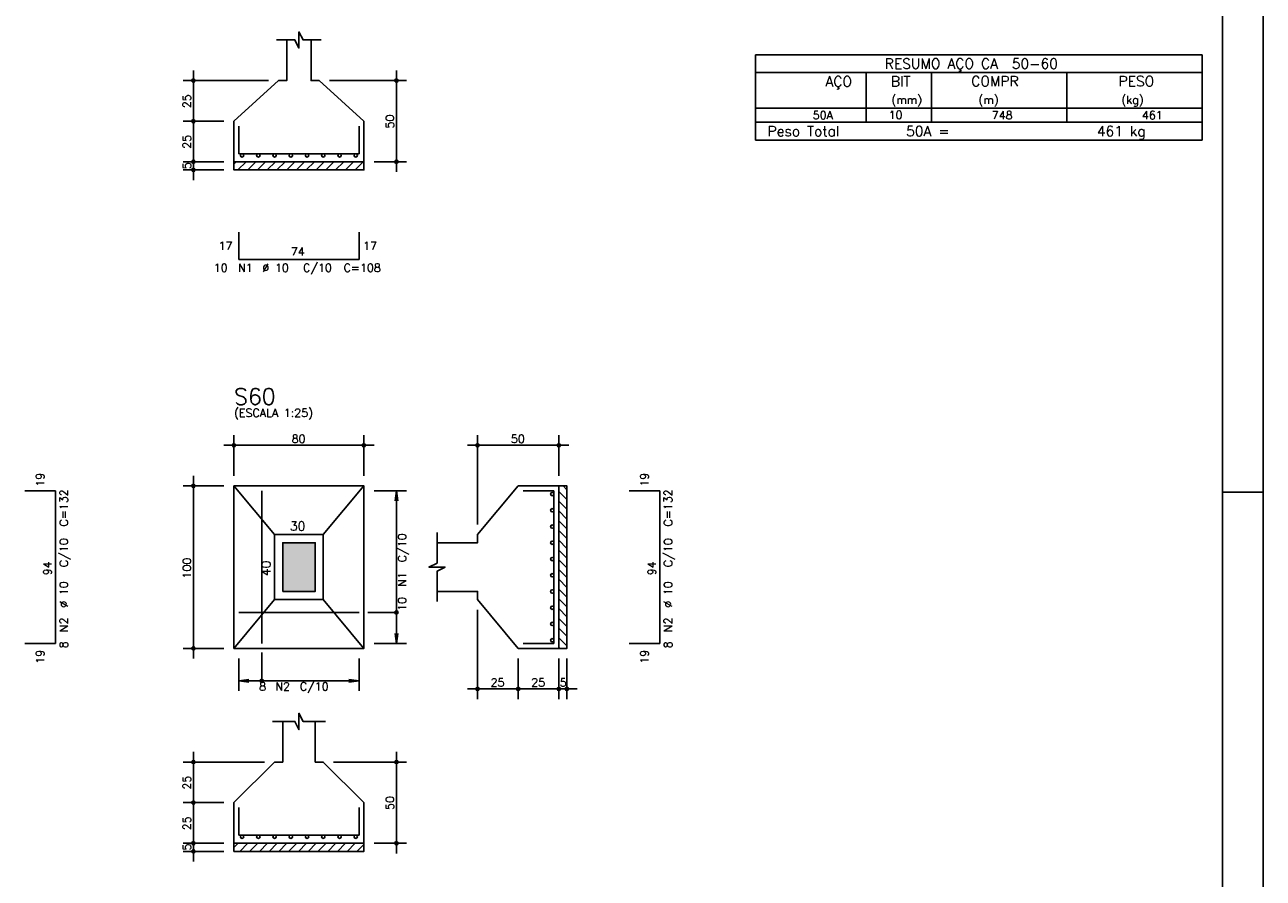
# Model space of a CAD drawing. Extents: x 0 to 119, y 0 to 84.
# Tile 11 of 16: x 88 to 119, y 20 to 41. Entities that reach past the tile are written whole.
import ezdxf

# ---------------------------------------------------------------- set-up
doc = ezdxf.new("R2010")
doc.units = 0
doc.header["$MEASUREMENT"] = 0
for name, color, linetype in [('1', 1, 'CONTINUOUS'), ('2', 2, 'CONTINUOUS'), ('3', 3, 'CONTINUOUS'), ('6', 6, 'CONTINUOUS'), ('7', 7, 'CONTINUOUS'), ('8', 8, 'CONTINUOUS'), ('9', 9, 'CONTINUOUS')]:
    doc.layers.add(name, color=color, linetype=linetype)
doc.styles.get("Standard").update_dxf_attribs({"font": 'ROMANS.SHX'})

msp = doc.modelspace()

# ---------------------------------------------------------------- linework, layer by layer
at = {"layer": '1', "linetype": 'Continuous'}
for p, q in [((118.900002, 0), (118.900002, 84.099998)), ((93.5528, 37.776217), (93.610183, 37.8336)), ((93.650599, 37.6336), (93.850599, 37.8336)), ((93.891016, 37.6336), (94.091016, 37.8336)), ((94.131432, 37.6336), (94.331432, 37.8336)), ((94.371848, 37.6336), (94.571848, 37.8336)), ((94.612264, 37.6336), (94.812264, 37.8336)), ((94.852681, 37.6336), (95.052681, 37.8336)), ((95.093097, 37.6336), (95.293097, 37.8336)), ((95.333513, 37.6336), (95.533513, 37.8336)), ((95.57393, 37.6336), (95.77393, 37.8336)), ((95.814346, 37.6336), (96.014346, 37.8336)), ((96.054762, 37.6336), (96.254762, 37.8336)), ((96.295179, 37.6336), (96.495179, 37.8336)), ((96.535595, 37.6336), (96.735595, 37.8336)), ((101.5528, 29.714503), (101.7528, 29.514503)), ((101.657319, 29.8504), (101.7528, 29.754919)), ((117.900002, 29.700001), (118.900002, 29.700001)), ((101.5528, 29.474087), (101.7528, 29.274087)), ((101.5528, 29.23367), (101.7528, 29.03367)), ((101.5528, 28.993254), (101.7528, 28.793254)), ((101.5528, 28.752838), (101.7528, 28.552838)), ((101.5528, 28.512421), (101.7528, 28.312421)), ((101.5528, 28.272005), (101.7528, 28.072005)), ((101.5528, 28.031589), (101.7528, 27.831589)), ((101.5528, 27.791172), (101.7528, 27.591172)), ((101.5528, 27.550756), (101.7528, 27.350756)), ((101.5528, 27.31034), (101.7528, 27.11034)), ((101.5528, 27.069923), (101.7528, 26.869923)), ((101.5528, 26.829507), (101.7528, 26.629507)), ((101.5528, 26.589091), (101.7528, 26.389091)), ((101.5528, 26.348675), (101.7528, 26.148675)), ((101.5528, 26.108258), (101.7528, 25.908258)), ((101.5528, 25.867842), (101.570242, 25.8504)), ((93.5528, 20.947076), (93.656124, 21.0504)), ((93.696541, 20.8504), (93.896541, 21.0504)), ((93.936957, 20.8504), (94.136957, 21.0504)), ((94.177373, 20.8504), (94.377373, 21.0504)), ((94.41779, 20.8504), (94.61779, 21.0504)), ((94.658206, 20.8504), (94.858206, 21.0504)), ((94.898622, 20.8504), (95.098622, 21.0504)), ((95.139038, 20.8504), (95.339038, 21.0504)), ((95.379455, 20.8504), (95.579455, 21.0504)), ((95.619871, 20.8504), (95.819871, 21.0504)), ((95.860287, 20.8504), (96.060287, 21.0504)), ((96.100704, 20.8504), (96.300704, 21.0504)), ((96.34112, 20.8504), (96.54112, 21.0504)), ((96.581536, 20.8504), (96.7528, 21.021664))]:
    msp.add_line(p, q, dxfattribs=at)
for points in [[(93.5528, 37.8336), (96.7528, 37.8336), (96.7528, 37.6336), (93.5528, 37.6336), (93.5528, 37.8336)], [(101.5528, 25.8504), (101.5528, 29.8504), (101.7528, 29.8504), (101.7528, 25.8504), (101.5528, 25.8504)], [(93.5528, 21.0504), (96.7528, 21.0504), (96.7528, 20.8504), (93.5528, 20.8504), (93.5528, 21.0504)]]:
    msp.add_lwpolyline(points, dxfattribs=at)
at = {"layer": '2', "linetype": 'Continuous'}
for p, q in [((106.4, 40.470013), (106.4, 39.157513)), ((106.4, 40.470013), (117.4, 40.470013)), ((117.4, 40.470013), (117.4, 39.157513)), ((92.5528, 38.5836), (92.5528, 40.0836)), ((97.5528, 37.5836), (97.5528, 40.0836)), ((106.4, 40.032513), (117.4, 40.032513)), ((109.12, 39.157513), (109.12, 40.032513)), ((110.73, 39.157513), (110.73, 40.032513)), ((114.065, 39.157513), (114.065, 40.032513)), ((94.4028, 39.8336), (92.3028, 39.8336)), ((94.6528, 39.8336), (94.6528, 39.8336)), ((95.6528, 39.8336), (95.6528, 39.8336)), ((95.9028, 39.8336), (97.8028, 39.8336)), ((92.5528, 37.5836), (92.5528, 39.0836)), ((106.4, 39.157513), (117.4, 39.157513)), ((106.4, 38.807513), (106.4, 39.157513)), ((109.12, 39.157513), (109.12, 38.807513)), ((110.73, 38.807513), (110.73, 39.157513)), ((114.065, 39.157513), (114.065, 38.807513)), ((117.4, 38.807513), (117.4, 39.157513)), ((93.3028, 38.8336), (92.3028, 38.8336)), ((93.3028, 38.8336), (92.3028, 38.8336)), ((93.5528, 38.8336), (93.5528, 38.8336)), ((93.5528, 38.8336), (93.5528, 38.8336)), ((106.4, 38.807513), (117.4, 38.807513)), ((106.4, 38.370013), (106.4, 38.807513)), ((106.4, 38.807513), (117.4, 38.807513)), ((117.4, 38.370013), (117.4, 38.807513)), ((117.4, 38.370013), (106.4, 38.370013)), ((106.4, 38.370013), (117.4, 38.370013)), ((93.3028, 37.8336), (92.3028, 37.8336)), ((93.3028, 37.8336), (92.3028, 37.8336)), ((92.5528, 37.3836), (92.5528, 38.0836)), ((93.5528, 37.8336), (93.5528, 37.8336)), ((93.5528, 37.8336), (93.5528, 37.8336)), ((96.7528, 37.8336), (96.7528, 37.8336)), ((97.0028, 37.8336), (97.8028, 37.8336)), ((93.3028, 37.6336), (92.3028, 37.6336)), ((93.5528, 37.6336), (93.5528, 37.6336)), ((93.3028, 30.8504), (97.0028, 30.8504)), ((93.5528, 30.1004), (93.5528, 31.1004)), ((96.7528, 30.1004), (96.7528, 31.1004)), ((101.8028, 30.8504), (99.3028, 30.8504)), ((99.5528, 28.9004), (99.5528, 31.1004)), ((101.5528, 30.1004), (101.5528, 31.1004)), ((92.5528, 25.6004), (92.5528, 30.1004)), ((93.3028, 29.8504), (92.3028, 29.8504)), ((93.5528, 29.8504), (93.5528, 29.8504)), ((93.5528, 29.8504), (93.5528, 29.8504)), ((96.7528, 29.8504), (96.7528, 29.8504)), ((96.7528, 29.7304), (96.7528, 29.7304)), ((97.0028, 29.7304), (97.8028, 29.7304)), ((97.5528, 29.7304), (97.520168, 29.482539)), ((97.5528, 25.9704), (97.5528, 29.7304)), ((97.5528, 29.7304), (97.585432, 29.482539)), ((101.5528, 29.8504), (101.5528, 29.8504)), ((99.5528, 28.6504), (99.5528, 28.6504)), ((99.5528, 27.0504), (99.5528, 27.0504)), ((99.5528, 26.8004), (99.5528, 24.6004)), ((96.7528, 25.9704), (96.7528, 25.9704)), ((97.0028, 25.9704), (97.8028, 25.9704)), ((97.5528, 25.9704), (97.520168, 26.218261)), ((97.5528, 25.9704), (97.585432, 26.218261)), ((93.3028, 25.8504), (92.3028, 25.8504)), ((93.5528, 25.8504), (93.5528, 25.8504)), ((93.6728, 25.8504), (93.6728, 25.8504)), ((96.6328, 25.8504), (96.6328, 25.8504)), ((100.5528, 25.8504), (100.5528, 25.8504)), ((100.5528, 25.8504), (100.5528, 25.8504)), ((101.5528, 25.8504), (101.5528, 25.8504)), ((101.5528, 25.8504), (101.5528, 25.8504)), ((101.7528, 25.8504), (101.7528, 25.8504)), ((93.6728, 25.6004), (93.6728, 24.8004)), ((96.6328, 25.6004), (96.6328, 24.8004)), ((100.5528, 25.6004), (100.5528, 24.6004)), ((100.5528, 25.6004), (100.5528, 24.6004)), ((101.5528, 25.6004), (101.5528, 24.6004)), ((101.5528, 25.6004), (101.5528, 24.6004)), ((101.7528, 25.6004), (101.7528, 24.6004)), ((93.6728, 25.0504), (93.920661, 25.083032)), ((93.6728, 25.0504), (96.6328, 25.0504)), ((93.6728, 25.0504), (93.920661, 25.017768)), ((96.6328, 25.0504), (96.384939, 25.083032)), ((96.6328, 25.0504), (96.384939, 25.017768)), ((100.8028, 24.8504), (99.3028, 24.8504)), ((101.8028, 24.8504), (100.3028, 24.8504)), ((101.3028, 24.8504), (102.0028, 24.8504)), ((92.5528, 21.8004), (92.5528, 23.3004)), ((97.5528, 20.8004), (97.5528, 23.3004)), ((94.3028, 23.0504), (92.3028, 23.0504)), ((94.5528, 23.0504), (94.5528, 23.0504)), ((95.7528, 23.0504), (95.7528, 23.0504)), ((96.0028, 23.0504), (97.8028, 23.0504)), ((92.5528, 20.8004), (92.5528, 22.3004)), ((93.3028, 22.0504), (92.3028, 22.0504)), ((93.3028, 22.0504), (92.3028, 22.0504)), ((93.5528, 22.0504), (93.5528, 22.0504)), ((93.5528, 22.0504), (93.5528, 22.0504)), ((93.3028, 21.0504), (92.3028, 21.0504)), ((93.3028, 21.0504), (92.3028, 21.0504)), ((92.5528, 20.6004), (92.5528, 21.3004)), ((93.5528, 21.0504), (93.5528, 21.0504)), ((93.5528, 21.0504), (93.5528, 21.0504)), ((96.7528, 21.0504), (96.7528, 21.0504)), ((97.0028, 21.0504), (97.8028, 21.0504)), ((93.3028, 20.8504), (92.3028, 20.8504)), ((93.5528, 20.8504), (93.5528, 20.8504))]:
    msp.add_line(p, q, dxfattribs=at)
for points in [[(94.6028, 40.8336), (95.0528, 40.8336), (95.1528, 40.6336), (95.1528, 41.0336), (95.2528, 40.8336), (95.7028, 40.8336)], [(94.8528, 40.8336), (94.8528, 39.8336), (94.6528, 39.8336), (93.5528, 38.8336), (93.5528, 37.8336), (96.7528, 37.8336), (96.7528, 38.8336), (95.6528, 39.8336), (95.4528, 39.8336), (95.4528, 40.8336)], [(93.5528, 25.8504), (96.7528, 25.8504), (96.7528, 29.8504), (93.5528, 29.8504), (93.5528, 25.8504)], [(94.5528, 28.6504), (93.5528, 29.8504)], [(95.7528, 28.6504), (96.7528, 29.8504)], [(98.5528, 27.2504), (99.5528, 27.2504), (99.5528, 27.0504), (100.5528, 25.8504), (101.5528, 25.8504), (101.5528, 29.8504), (100.5528, 29.8504), (99.5528, 28.6504), (99.5528, 28.4504), (98.5528, 28.4504)], [(98.5528, 27.0004), (98.5528, 27.7504), (98.7528, 27.8504), (98.3528, 27.8504), (98.5528, 27.9504), (98.5528, 28.7004)], [(94.5528, 27.0504), (95.7528, 27.0504), (95.7528, 28.6504), (94.5528, 28.6504), (94.5528, 27.0504)], [(94.7528, 27.2504), (95.5528, 27.2504), (95.5528, 28.4504), (94.7528, 28.4504), (94.7528, 27.2504)], [(94.5528, 27.0504), (93.5528, 25.8504)], [(95.7528, 27.0504), (96.7528, 25.8504)], [(97.5528, 26.7354), (96.8528, 26.7354)], [(94.2378, 25.0504), (94.2378, 25.7504)], [(94.5028, 24.0504), (95.0528, 24.0504), (95.1528, 23.8504), (95.1528, 24.2504), (95.2528, 24.0504), (95.8028, 24.0504)], [(94.7528, 24.0504), (94.7528, 23.0504), (94.5528, 23.0504), (93.5528, 22.0504), (93.5528, 21.0504), (96.7528, 21.0504), (96.7528, 22.0504), (95.7528, 23.0504), (95.5528, 23.0504), (95.5528, 24.0504)]]:
    msp.add_lwpolyline(points, dxfattribs=at)
for centre, radius in [((92.5528, 39.8336), 0.04), ((92.5528, 39.8336), 0.02), ((97.5528, 39.8336), 0.04), ((97.5528, 39.8336), 0.02), ((92.5528, 38.8336), 0.04), ((92.5528, 38.8336), 0.04), ((92.5528, 38.8336), 0.02), ((92.5528, 38.8336), 0.02), ((92.5528, 37.8336), 0.04), ((92.5528, 37.8336), 0.04), ((92.5528, 37.8336), 0.02), ((92.5528, 37.8336), 0.02), ((97.5528, 37.8336), 0.04), ((97.5528, 37.8336), 0.02), ((92.5528, 37.6336), 0.04), ((92.5528, 37.6336), 0.02), ((93.5528, 30.8504), 0.04), ((93.5528, 30.8504), 0.02), ((96.7528, 30.8504), 0.04), ((96.7528, 30.8504), 0.02), ((99.5528, 30.8504), 0.04), ((99.5528, 30.8504), 0.02), ((101.5528, 30.8504), 0.04), ((101.5528, 30.8504), 0.02), ((92.5528, 29.8504), 0.04), ((92.5528, 29.8504), 0.02), ((97.5528, 26.7354), 0.04), ((92.5528, 25.8504), 0.04), ((92.5528, 25.8504), 0.02), ((94.2378, 25.0504), 0.04), ((99.5528, 24.8504), 0.04), ((99.5528, 24.8504), 0.02), ((100.5528, 24.8504), 0.04), ((100.5528, 24.8504), 0.04), ((100.5528, 24.8504), 0.02), ((100.5528, 24.8504), 0.02), ((101.5528, 24.8504), 0.04), ((101.5528, 24.8504), 0.04), ((101.5528, 24.8504), 0.02), ((101.5528, 24.8504), 0.02), ((101.7528, 24.8504), 0.04), ((101.7528, 24.8504), 0.02), ((92.5528, 23.0504), 0.04), ((92.5528, 23.0504), 0.02), ((97.5528, 23.0504), 0.04), ((97.5528, 23.0504), 0.02), ((92.5528, 22.0504), 0.04), ((92.5528, 22.0504), 0.04), ((92.5528, 22.0504), 0.02), ((92.5528, 22.0504), 0.02), ((92.5528, 21.0504), 0.04), ((92.5528, 21.0504), 0.04), ((92.5528, 21.0504), 0.02), ((92.5528, 21.0504), 0.02), ((97.5528, 21.0504), 0.04), ((97.5528, 21.0504), 0.02), ((92.5528, 20.8504), 0.04), ((92.5528, 20.8504), 0.02)]:
    msp.add_circle(centre, radius, dxfattribs=at)
at = {"layer": '3', "linetype": 'Continuous'}
for centre in [(93.7528, 37.99229), (94.1528, 37.99229), (94.5528, 37.99229), (94.9528, 37.99229), (95.3528, 37.99229), (95.7528, 37.99229), (96.1528, 37.99229), (96.5528, 37.99229), (101.39149, 29.6504), (101.39149, 29.2504), (101.39149, 28.8504), (101.39149, 28.4504), (101.39149, 28.0504), (101.39149, 27.6504), (101.39149, 27.2504), (101.39149, 26.8504), (101.39149, 26.4504), (101.39149, 26.0504), (93.7528, 21.20909), (94.1528, 21.20909), (94.5528, 21.20909), (94.9528, 21.20909), (95.3528, 21.20909), (95.7528, 21.20909), (96.1528, 21.20909), (96.5528, 21.20909)]:
    msp.add_circle(centre, 0.04131, dxfattribs=at)
at = {"layer": '6', "linetype": 'Continuous'}
for p, q in [((93.6728, 38.7136), (93.6728, 38.0336)), ((96.6328, 38.0336), (96.6328, 38.7136)), ((93.6728, 38.0336), (96.6328, 38.0336)), ((93.6728, 36.1036), (93.6728, 35.4236)), ((96.6328, 35.4236), (96.6328, 36.1036)), ((93.6728, 35.4236), (96.6328, 35.4236)), ((89.16067, 29.7304), (88.40067, 29.7304)), ((89.16067, 25.9704), (89.16067, 29.7304)), ((94.2378, 25.9704), (94.2378, 29.7304)), ((101.4328, 29.7304), (100.6728, 29.7304)), ((101.4328, 25.9704), (101.4328, 29.7304)), ((104.0428, 29.7304), (103.2828, 29.7304)), ((104.0428, 25.9704), (104.0428, 29.7304)), ((93.6728, 26.7354), (96.6328, 26.7354)), ((88.40067, 25.9704), (89.16067, 25.9704)), ((100.6728, 25.9704), (101.4328, 25.9704)), ((103.2828, 25.9704), (104.0428, 25.9704)), ((93.6728, 21.9304), (93.6728, 21.2504)), ((96.6328, 21.2504), (96.6328, 21.9304)), ((93.6728, 21.2504), (96.6328, 21.2504))]:
    msp.add_line(p, q, dxfattribs=at)
at = {"layer": '8', "linetype": 'Continuous'}
msp.add_line((117.900002, 1), (117.900002, 83.099998), dxfattribs=at)
at = {"layer": '9', "linetype": 'Continuous'}
for points in [[(94.7528, 27.2504), (95.5528, 27.2504), (95.5528, 28.4504)], [(94.7528, 27.2504), (95.5528, 28.4504), (94.7528, 28.4504)], [(94.7528, 27.2504), (94.7528, 28.4504), (94.7528, 27.2504)]]:
    msp.add_solid(points, dxfattribs=at)

# ---------------------------------------------------------------- texts
at = {"layer": '2', "linetype": 'Continuous'}
for s, height, p in [('RESUMO AÇO CA  50-60', 0.25, (109.580497, 40.126263)), ('AÇO', 0.25, (108.11958, 39.688763)), ('BIT', 0.25, (109.73, 39.688763)), ('COMPR', 0.25, (111.708841, 39.692364)), ('PESO', 0.25, (115.33784, 39.692364)), ('(mm)', 0.2, (109.743861, 39.261263)), ('(m)', 0.2, (111.886146, 39.261263)), ('(kg)', 0.2, (115.406442, 39.261263)), ('     50A', 0.2, (107.059661, 38.882513)), ('   10  ', 0.2, (109.226542, 38.888557)), ('     748', 0.2, (111.467658, 38.882513)), ('    461', 0.2, (115.315265, 38.882513)), ('Peso Total        50A =', 0.25, (106.692829, 38.463763)), ('    461 kg', 0.25, (114.057004, 38.463763)), ('17', 0.2, (93.1728, 35.6636)), ('74', 0.2, (94.9528, 35.5236)), ('17', 0.2, (96.7328, 35.6636)), ('10', 0.2, (93.0528, 35.1236)), ('N1', 0.2, (93.6528, 35.1236)), ('%%c 10', 0.2, (94.2528, 35.1236)), ('C/10', 0.2, (95.2528, 35.1236)), ('C=108', 0.2, (96.2528, 35.1236)), ('(ESCALA 1:25)', 0.2, (93.5528, 31.5504)), ('80', 0.2, (94.9728, 30.9104)), ('50', 0.2, (100.3728, 30.9104)), ('30', 0.22, (94.9328, 28.7504)), ('8', 0.2, (94.1728, 24.8104)), ('N2', 0.2, (94.5728, 24.8104)), ('C/10', 0.2, (95.1728, 24.8104)), ('25', 0.2, (99.8728, 24.9104)), ('25', 0.2, (100.8728, 24.9104)), ('5', 0.2, (101.5728, 24.9104))]:
    msp.add_text(s, height=height, dxfattribs=at).set_placement(p)
for s, height, p in [('25', 0.2, (92.4928, 39.1536)), ('50', 0.2, (97.4928, 38.6536)), ('25', 0.2, (92.4928, 38.1536)), ('5', 0.2, (92.4928, 37.6536)), ('19', 0.2, (88.88067, 29.8304)), ('19', 0.2, (103.7628, 29.8304)), ('C=132', 0.2, (89.46067, 28.8504)), ('C=132', 0.2, (104.3428, 28.8504)), ('C/10', 0.2, (89.46067, 27.8504)), ('C/10', 0.2, (97.7928, 27.9704)), ('C/10', 0.2, (104.3428, 27.8504)), ('94', 0.2, (89.06067, 27.6504)), ('100', 0.2, (92.4928, 27.5704)), ('40', 0.22, (94.4528, 27.6304)), ('94', 0.2, (103.9428, 27.6504)), ('N1', 0.2, (97.7928, 27.3704)), ('%%c 10', 0.2, (89.46067, 26.8504)), ('%%c 10', 0.2, (104.3428, 26.8504)), ('10', 0.2, (97.7928, 26.7704)), ('N2', 0.2, (89.46067, 26.2504)), ('N2', 0.2, (104.3428, 26.2504)), ('8', 0.2, (89.46067, 25.8504)), ('8', 0.2, (104.3428, 25.8504)), ('19', 0.2, (88.88067, 25.4704)), ('19', 0.2, (103.7628, 25.4704)), ('25', 0.2, (92.4928, 22.3704)), ('50', 0.2, (97.4928, 21.8704)), ('25', 0.2, (92.4928, 21.3704)), ('5', 0.2, (92.4928, 20.8704))]:
    msp.add_text(s, height=height, rotation=90, dxfattribs=at).set_placement(p)
at = {"layer": '7', "linetype": 'Continuous'}
msp.add_text('S60', height=0.4, dxfattribs=at).set_placement((93.5528, 31.8504))

doc.saveas('drawing.dxf')
